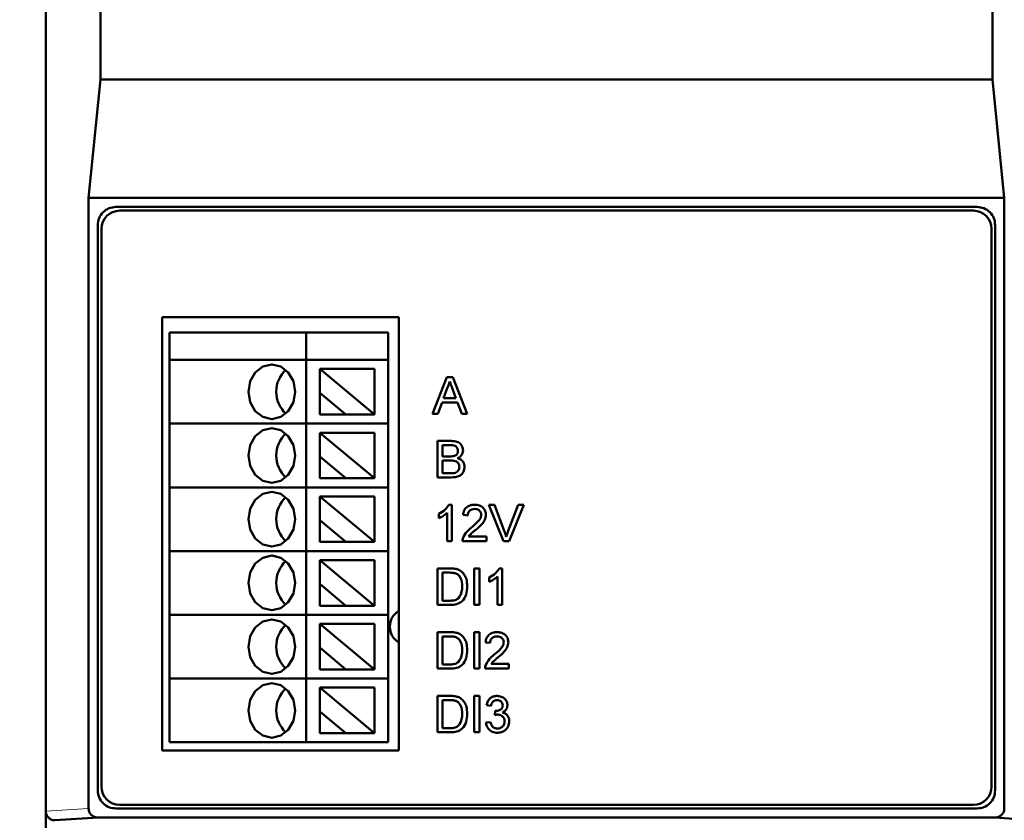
# Model space of a CAD drawing. Header units: millimetres. Extents: x 0 to 420, y 0 to 297.
# Tile 5 of 16: x 60 to 114, y 109 to 153. Entities that reach past the tile are written whole.
import ezdxf

# ---------------------------------------------------------------- set-up
doc = ezdxf.new("R2010")
doc.units = ezdxf.units.MM
doc.styles.add('SLDTEXTSTYLE0', font='TXT', dxfattribs={"width": 0.7, "bigfont": 'bigfont'})
doc.styles.add('SLDTEXTSTYLE1', font='TXT', dxfattribs={"width": 0.7})
doc.dimstyles.new('SLDDIMSTYLE0', dxfattribs={"dimtxt": 5, "dimasz": 5, "dimexe": 0, "dimexo": 0.0625, "dimgap": 1.25, "dimtad": 2, "dimdec": 1, "dimrnd": 1e-09, "dimzin": 12, "dimdsep": 46, "dimtxsty": 'SLDTEXTSTYLE1', "dimsah": 1, "dimcen": 0.09, "dimadec": 0, "dimazin": 3, "dimtfac": 1, "dimtdec": 3, "dimtofl": 0, "dimtmove": 0, "dimatfit": 3, "dimfxl": 0, "dimfrac": 2, "dimtolj": 1, "dimtzin": 12, "dimarcsym": 0})

# ---------------------------------------------------------------- blocks, each defined once
blk = doc.blocks.new('_D')
at = {"color": 7, "linetype": 'Continuous', "lineweight": 0}
for p, q in [((109.294, 248.187), (34.296, 248.187)), ((35.296, 248.187), (35.296, 86.687)), ((64.294, 86.687), (34.296, 86.687))]:
    blk.add_line(p, q, dxfattribs=at)
at = {"color": 7, "linetype": 'Continuous', "lineweight": 18}
for points in [[(35.296, 248.187), (34.526, 243.187), (36.065, 243.187)], [(35.296, 86.687), (36.065, 91.687), (34.526, 91.687)]]:
    blk.add_solid(points, dxfattribs=at)
at = {"color": 7, "linetype": 'Continuous', "lineweight": 18, "insert": (28.85, 165.836), "char_height": 5, "attachment_point": 1, "rotation": 90, "style": 'SLDTEXTSTYLE0'}
blk.add_mtext('В', dxfattribs=at)
blk = doc.blocks.new('_D_1')
at = {"color": 7, "linetype": 'Continuous', "lineweight": 0}
for p, q in [((61.304, 108.056), (61.304, 259.687)), ((116.304, 108.056), (116.304, 259.687)), ((61.304, 258.687), (116.304, 258.687))]:
    blk.add_line(p, q, dxfattribs=at)
at = {"color": 7, "linetype": 'Continuous', "lineweight": 18}
for points in [[(61.304, 258.687), (66.304, 257.918), (66.304, 259.457)], [(116.304, 258.687), (111.304, 259.457), (111.304, 257.918)]]:
    blk.add_solid(points, dxfattribs=at)
at = {"color": 7, "linetype": 'Continuous', "lineweight": 18, "insert": (86.849, 265.133), "char_height": 5, "attachment_point": 1, "style": 'SLDTEXTSTYLE0'}
blk.add_mtext('Ш', dxfattribs=at)

msp = doc.modelspace()

# ---------------------------------------------------------------- linework, layer by layer
at = {"color": 7, "linetype": 'Continuous', "lineweight": 50}
for p, q in [((61.304, 109.502), (61.304, 223.872)), ((64.304, 149.687), (64.304, 223.692)), ((113.304, 149.687), (113.304, 223.692)), ((63.662, 143.187), (64.304, 149.687)), ((64.304, 149.687), (113.304, 149.687)), ((113.947, 143.187), (113.304, 149.687)), ((63.662, 109.643), (63.662, 143.187)), ((63.662, 143.187), (113.947, 143.187)), ((113.947, 143.187), (113.947, 109.643)), ((112.447, 142.687), (65.162, 142.687)), ((112.247, 142.483), (65.367, 142.483)), ((64.162, 141.687), (64.162, 110.648)), ((113.447, 110.648), (113.447, 141.687)), ((64.367, 141.483), (64.367, 110.853)), ((113.247, 110.853), (113.247, 141.483)), ((67.704, 136.633), (80.704, 136.633)), ((67.704, 112.833), (67.704, 136.633)), ((80.704, 136.633), (80.704, 112.833)), ((68.104, 134.287), (68.104, 135.787)), ((68.104, 135.787), (75.604, 135.787)), ((75.604, 134.287), (75.604, 135.787)), ((75.604, 135.787), (80.104, 135.787)), ((80.104, 135.787), (80.104, 134.287)), ((68.104, 134.287), (75.604, 134.287)), ((68.104, 130.787), (68.104, 134.287)), ((75.604, 134.287), (80.104, 134.287)), ((75.604, 130.787), (75.604, 134.287)), ((80.104, 134.287), (80.104, 130.787)), ((76.354, 133.787), (79.354, 131.287)), ((76.354, 133.787), (79.354, 133.787)), ((76.354, 133.787), (76.354, 132.485)), ((79.354, 133.787), (79.354, 131.287)), ((82.541, 131.333), (83.335, 133.333)), ((83.335, 133.333), (83.653, 133.333)), ((83.653, 133.333), (84.447, 131.333)), ((76.354, 132.485), (76.354, 131.287)), ((77.792, 131.287), (76.354, 132.485)), ((83.357, 132.732), (83.153, 132.179)), ((83.835, 132.179), (83.641, 132.704)), ((83.068, 131.948), (82.84, 131.333)), ((83.92, 131.948), (83.068, 131.948)), ((83.153, 132.179), (83.835, 132.179)), ((84.148, 131.333), (83.92, 131.948)), ((76.354, 131.287), (77.792, 131.287)), ((77.792, 131.287), (79.354, 131.287)), ((82.84, 131.333), (82.541, 131.333)), ((84.447, 131.333), (84.148, 131.333)), ((68.104, 127.287), (68.104, 130.787)), ((68.104, 130.787), (75.604, 130.787)), ((75.604, 127.287), (75.604, 130.787)), ((75.604, 130.787), (80.104, 130.787)), ((80.104, 130.787), (80.104, 127.287)), ((76.354, 130.287), (79.354, 127.787)), ((76.354, 130.287), (79.354, 130.287)), ((76.354, 130.287), (76.354, 128.985)), ((79.354, 130.287), (79.354, 127.787)), ((82.814, 127.833), (82.814, 129.833)), ((82.814, 129.833), (83.563, 129.833)), ((83.477, 129.602), (83.096, 129.602)), ((83.096, 129.602), (83.096, 128.986)), ((76.354, 128.985), (76.354, 127.787)), ((77.792, 127.787), (76.354, 128.985)), ((83.096, 128.986), (83.509, 128.986)), ((83.096, 128.756), (83.096, 128.063)), ((83.537, 128.756), (83.096, 128.756)), ((76.354, 127.787), (77.792, 127.787)), ((77.792, 127.787), (79.354, 127.787)), ((83.565, 127.833), (82.814, 127.833)), ((83.096, 128.063), (83.57, 128.063)), ((68.104, 127.287), (75.604, 127.287)), ((68.104, 123.787), (68.104, 127.287)), ((75.604, 127.287), (80.104, 127.287)), ((75.604, 123.787), (75.604, 127.287)), ((80.104, 127.287), (80.104, 123.787)), ((76.354, 126.787), (79.354, 126.787)), ((76.354, 126.787), (79.354, 124.287)), ((76.354, 126.787), (76.354, 125.485)), ((79.354, 126.787), (79.354, 124.287)), ((83.444, 126.333), (83.609, 126.333)), ((83.609, 126.333), (83.609, 124.333)), ((86.443, 124.333), (85.637, 126.333)), ((85.637, 126.333), (85.943, 126.333)), ((85.943, 126.333), (86.487, 124.899)), ((86.705, 124.899), (87.25, 126.333)), ((87.556, 126.333), (86.749, 124.333)), ((87.25, 126.333), (87.556, 126.333)), ((77.792, 124.287), (76.354, 125.485)), ((76.354, 125.485), (76.354, 124.287)), ((82.891, 125.596), (82.891, 125.833)), ((83.353, 124.333), (83.353, 125.891)), ((84.481, 125.743), (84.225, 125.769)), ((84.528, 124.589), (85.507, 124.589)), ((85.507, 124.589), (85.507, 124.333)), ((76.354, 124.287), (77.792, 124.287)), ((77.792, 124.287), (79.354, 124.287)), ((83.609, 124.333), (83.353, 124.333)), ((85.507, 124.333), (84.199, 124.333)), ((86.749, 124.333), (86.443, 124.333)), ((68.104, 120.287), (68.104, 123.787)), ((68.104, 123.787), (75.604, 123.787)), ((75.604, 120.287), (75.604, 123.787)), ((75.604, 123.787), (80.104, 123.787)), ((76.354, 123.287), (79.354, 120.787)), ((76.354, 123.287), (79.354, 123.287)), ((76.354, 123.287), (76.354, 121.985)), ((79.354, 123.287), (79.354, 120.787)), ((80.104, 123.787), (80.104, 120.287)), ((82.814, 120.833), (82.814, 122.833)), ((82.814, 122.833), (83.498, 122.833)), ((84.84, 120.833), (84.84, 122.833)), ((84.84, 122.833), (85.122, 122.833)), ((85.122, 122.833), (85.122, 120.833)), ((86.213, 122.833), (86.379, 122.833)), ((86.379, 122.833), (86.379, 120.833)), ((83.502, 122.602), (83.096, 122.602)), ((83.096, 122.602), (83.096, 121.063)), ((85.661, 122.096), (85.661, 122.333)), ((86.122, 120.833), (86.122, 122.391)), ((76.354, 121.985), (76.354, 120.787)), ((77.792, 120.787), (76.354, 121.985)), ((76.354, 120.787), (77.792, 120.787)), ((77.792, 120.787), (79.354, 120.787)), ((83.531, 120.833), (82.814, 120.833)), ((83.096, 121.063), (83.509, 121.063)), ((85.122, 120.833), (84.84, 120.833)), ((86.379, 120.833), (86.122, 120.833)), ((68.104, 120.287), (75.604, 120.287)), ((68.104, 116.787), (68.104, 120.287)), ((75.604, 120.287), (80.104, 120.287)), ((75.604, 116.787), (75.604, 120.287)), ((80.104, 120.287), (80.104, 116.787)), ((76.354, 119.787), (79.354, 119.787)), ((76.354, 119.787), (79.354, 117.287)), ((76.354, 119.787), (76.354, 118.485)), ((79.354, 119.787), (79.354, 117.287)), ((82.814, 117.333), (82.814, 119.333)), ((82.814, 119.333), (83.498, 119.333)), ((83.502, 119.102), (83.096, 119.102)), ((83.096, 119.102), (83.096, 117.563)), ((84.84, 117.333), (84.84, 119.333)), ((84.84, 119.333), (85.122, 119.333)), ((85.122, 119.333), (85.122, 117.333)), ((77.792, 117.287), (76.354, 118.485)), ((76.354, 118.485), (76.354, 117.287)), ((85.712, 118.743), (85.455, 118.769)), ((83.096, 117.563), (83.509, 117.563)), ((85.759, 117.589), (86.737, 117.589)), ((86.737, 117.589), (86.737, 117.333)), ((76.354, 117.287), (77.792, 117.287)), ((77.792, 117.287), (79.354, 117.287)), ((83.531, 117.333), (82.814, 117.333)), ((85.122, 117.333), (84.84, 117.333)), ((86.737, 117.333), (85.43, 117.333)), ((68.104, 113.287), (68.104, 116.787)), ((68.104, 116.787), (75.604, 116.787)), ((75.604, 113.287), (75.604, 116.787)), ((75.604, 116.787), (80.104, 116.787)), ((76.354, 116.287), (79.354, 116.287)), ((76.354, 116.287), (79.354, 113.787)), ((76.354, 116.287), (76.354, 114.985)), ((79.354, 116.287), (79.354, 113.787)), ((80.104, 116.787), (80.104, 113.287)), ((82.814, 113.833), (82.814, 115.833)), ((82.814, 115.833), (83.498, 115.833)), ((84.84, 113.833), (84.84, 115.833)), ((84.84, 115.833), (85.122, 115.833)), ((85.122, 115.833), (85.122, 113.833)), ((83.096, 115.602), (83.096, 114.063)), ((83.502, 115.602), (83.096, 115.602)), ((85.763, 115.294), (85.507, 115.32)), ((76.354, 114.985), (76.354, 113.787)), ((77.792, 113.787), (76.354, 114.985)), ((85.966, 114.781), (85.992, 115.012)), ((85.481, 114.371), (85.737, 114.397)), ((76.354, 113.787), (77.792, 113.787)), ((77.792, 113.787), (79.354, 113.787)), ((83.531, 113.833), (82.814, 113.833)), ((83.096, 114.063), (83.509, 114.063)), ((85.122, 113.833), (84.84, 113.833)), ((68.104, 113.287), (75.604, 113.287)), ((75.604, 113.287), (80.104, 113.287)), ((80.704, 112.833), (67.704, 112.833)), ((65.367, 109.853), (112.247, 109.853)), ((61.304, 108.046), (61.304, 109.502)), ((65.162, 109.648), (112.447, 109.648)), ((61.804, 109.001), (64.2, 109.148)), ((64.2, 109.148), (113.409, 109.148)), ((113.409, 109.148), (115.804, 109.001))]:
    msp.add_line(p, q, dxfattribs=at)
at = {"color": 9, "linetype": 'Continuous', "lineweight": 18}
msp.add_line((61.304, 109.502), (63.662, 109.643), dxfattribs=at)
at = {"color": 7, "linetype": 'Continuous', "lineweight": 50, "flags": 128}
for points in [[(75.004, 132.537), (74.906, 133.111), (74.627, 133.598), (74.21, 133.923), (73.718, 134.037), (73.226, 133.923), (72.808, 133.598), (72.53, 133.111), (72.432, 132.537), (72.53, 131.963), (72.808, 131.476), (73.226, 131.151), (73.718, 131.037), (74.21, 131.151), (74.627, 131.476), (74.906, 131.963), (75.004, 132.537)], [(75.004, 129.037), (74.906, 129.611), (74.627, 130.098), (74.21, 130.423), (73.718, 130.537), (73.226, 130.423), (72.808, 130.098), (72.53, 129.611), (72.432, 129.037), (72.53, 128.463), (72.808, 127.976), (73.226, 127.651), (73.718, 127.537), (74.21, 127.651), (74.627, 127.976), (74.906, 128.463), (75.004, 129.037)], [(75.004, 125.537), (74.906, 126.111), (74.627, 126.598), (74.21, 126.923), (73.718, 127.037), (73.226, 126.923), (72.808, 126.598), (72.53, 126.111), (72.432, 125.537), (72.53, 124.963), (72.808, 124.476), (73.226, 124.151), (73.718, 124.037), (74.21, 124.151), (74.627, 124.476), (74.906, 124.963), (75.004, 125.537)], [(75.004, 122.037), (74.906, 122.611), (74.627, 123.098), (74.21, 123.423), (73.718, 123.537), (73.226, 123.423), (72.808, 123.098), (72.53, 122.611), (72.432, 122.037), (72.53, 121.463), (72.808, 120.976), (73.226, 120.651), (73.718, 120.537), (74.21, 120.651), (74.627, 120.976), (74.906, 121.463), (75.004, 122.037)], [(75.004, 118.537), (74.906, 119.111), (74.627, 119.598), (74.21, 119.923), (73.718, 120.037), (73.226, 119.923), (72.808, 119.598), (72.53, 119.111), (72.432, 118.537), (72.53, 117.963), (72.808, 117.476), (73.226, 117.151), (73.718, 117.037), (74.21, 117.151), (74.627, 117.476), (74.906, 117.963), (75.004, 118.537)], [(75.004, 115.037), (74.906, 115.611), (74.627, 116.098), (74.21, 116.423), (73.718, 116.537), (73.226, 116.423), (72.808, 116.098), (72.53, 115.611), (72.432, 115.037), (72.53, 114.463), (72.808, 113.976), (73.226, 113.651), (73.718, 113.537), (74.21, 113.651), (74.627, 113.976), (74.906, 114.463), (75.004, 115.037)]]:
    msp.add_lwpolyline(points, dxfattribs=at)
at = {"color": 7, "linetype": 'Continuous', "lineweight": 50}
for centre, radius, start, end in [((65.367, 141.483), 1, 90, 180), ((112.247, 141.483), 1, 0, 90), ((75.587, 132.537), 1.626, 132.4318, 227.5682), ((75.587, 129.037), 1.626, 132.4318, 227.5682), ((75.587, 125.537), 1.626, 132.4318, 227.5682), ((75.587, 122.037), 1.626, 132.4318, 227.5682), ((81.204, 119.637), 1, 120.0473, 180), ((75.587, 118.537), 1.626, 132.4318, 227.5682), ((81.204, 119.637), 1, 180, 239.9527), ((75.587, 115.037), 1.626, 132.4318, 227.5682), ((65.367, 110.853), 1, 180, 270), ((112.247, 110.853), 1, 270, 0)]:
    msp.add_arc(centre, radius, start, end, dxfattribs=at)
for points in [[(65.162, 142.687), (65.03, 142.672), (64.768, 142.642), (64.438, 142.411), (64.207, 142.08), (64.177, 141.818), (64.162, 141.687)], [(113.447, 141.687), (113.432, 141.818), (113.402, 142.08), (113.171, 142.411), (112.84, 142.642), (112.578, 142.672), (112.447, 142.687)], [(64.162, 110.648), (64.177, 110.517), (64.207, 110.255), (64.438, 109.924), (64.768, 109.693), (65.03, 109.663), (65.162, 109.648)], [(112.447, 109.648), (112.578, 109.663), (112.84, 109.693), (113.171, 109.924), (113.402, 110.255), (113.432, 110.517), (113.447, 110.648)]]:
    msp.add_open_spline(points, degree=3, dxfattribs=at)
for points, knots in [([(83.494, 133.102), (83.475, 133.03), (83.441, 132.903), (83.383, 132.785), (83.357, 132.732)], [0, 0, 0, 0, 0.5599078, 1, 1, 1, 1]), ([(83.641, 132.704), (83.613, 132.779), (83.564, 132.911), (83.515, 133.044), (83.494, 133.102)], [0, 0, 0, 0, 0.560002, 1, 1, 1, 1]), ([(83.563, 129.833), (83.652, 129.83), (83.829, 129.824), (84.06, 129.714), (84.197, 129.522), (84.215, 129.383), (84.225, 129.314)], [0, 0, 0, 0, 0.2811892, 0.5600175, 0.7800672, 1, 1, 1, 1]), ([(83.943, 129.289), (83.937, 129.344), (83.928, 129.426), (83.867, 129.517), (83.731, 129.611), (83.59, 129.606), (83.477, 129.602)], [0, 0, 0, 0, 0.249601, 0.375028, 0.500278, 1, 1, 1, 1]), ([(83.749, 129.01), (83.781, 129.023), (83.845, 129.049), (83.929, 129.146), (83.937, 129.235), (83.943, 129.289)], [0, 0, 0, 0, 0.280889, 0.56101, 1, 1, 1, 1]), ([(84.225, 129.314), (84.219, 129.263), (84.208, 129.159), (84.111, 128.994), (83.995, 128.926), (83.925, 128.884)], [0, 0, 0, 0, 0.280307, 0.560786, 1, 1, 1, 1]), ([(83.509, 128.986), (83.554, 128.987), (83.635, 128.987), (83.714, 129.003), (83.749, 129.01)], [0, 0, 0, 0, 0.560393, 1, 1, 1, 1]), ([(84.02, 128.41), (84.013, 128.467), (84.004, 128.553), (83.939, 128.648), (83.803, 128.754), (83.655, 128.755), (83.537, 128.756)], [0, 0, 0, 0, 0.249858, 0.375513, 0.501165, 1, 1, 1, 1]), ([(83.925, 128.884), (83.983, 128.863), (84.099, 128.821), (84.222, 128.695), (84.292, 128.551), (84.298, 128.454), (84.302, 128.406)], [0, 0, 0, 0, 0.2802, 0.559643, 0.779721, 1, 1, 1, 1]), ([(84.302, 128.406), (84.295, 128.34), (84.283, 128.208), (84.185, 128.029), (83.953, 127.848), (83.725, 127.839), (83.565, 127.833)], [0, 0, 0, 0, 0.187145, 0.37432, 0.560788, 1, 1, 1, 1]), ([(83.741, 128.073), (83.785, 128.084), (83.873, 128.105), (83.965, 128.197), (84.013, 128.304), (84.017, 128.374), (84.02, 128.41)], [0, 0, 0, 0, 0.280324, 0.559079, 0.779395, 1, 1, 1, 1]), ([(83.57, 128.063), (83.602, 128.063), (83.659, 128.063), (83.716, 128.07), (83.741, 128.073)], [0, 0, 0, 0, 0.560136, 1, 1, 1, 1]), ([(82.891, 125.833), (83.016, 125.903), (83.238, 126.029), (83.381, 126.24), (83.444, 126.333)], [0, 0, 0, 0, 0.560432, 1, 1, 1, 1]), ([(84.225, 125.769), (84.239, 125.857), (84.269, 126.034), (84.441, 126.23), (84.655, 126.321), (84.796, 126.329), (84.866, 126.333)], [0, 0, 0, 0, 0.28024, 0.558887, 0.77914, 1, 1, 1, 1]), ([(84.86, 126.102), (84.805, 126.098), (84.694, 126.089), (84.561, 126), (84.491, 125.873), (84.484, 125.786), (84.481, 125.743)], [0, 0, 0, 0, 0.280371, 0.559466, 0.779395, 1, 1, 1, 1]), ([(85.225, 125.778), (85.218, 125.829), (85.204, 125.932), (85.101, 126.039), (84.981, 126.095), (84.9, 126.099), (84.86, 126.102)], [0, 0, 0, 0, 0.279066, 0.558581, 0.779063, 1, 1, 1, 1]), ([(84.866, 126.333), (84.953, 126.327), (85.127, 126.314), (85.336, 126.176), (85.462, 125.986), (85.475, 125.849), (85.481, 125.781)], [0, 0, 0, 0, 0.280511, 0.559695, 0.779763, 1, 1, 1, 1]), ([(83.353, 125.891), (83.274, 125.825), (83.132, 125.707), (82.965, 125.63), (82.891, 125.596)], [0, 0, 0, 0, 0.559699, 1, 1, 1, 1]), ([(84.687, 125.081), (84.815, 125.19), (84.993, 125.342), (85.19, 125.58), (85.213, 125.712), (85.225, 125.778)], [0, 0, 0, 0, 0.561302, 0.781371, 1, 1, 1, 1]), ([(85.481, 125.781), (85.468, 125.685), (85.44, 125.494), (85.225, 125.217), (85.04, 125.057), (84.926, 124.96)], [0, 0, 0, 0, 0.278709, 0.558818, 1, 1, 1, 1]), ([(84.226, 124.511), (84.29, 124.635), (84.405, 124.857), (84.601, 125.012), (84.687, 125.081)], [0, 0, 0, 0, 0.558402, 1, 1, 1, 1]), ([(84.926, 124.96), (84.878, 124.921), (84.8, 124.856), (84.692, 124.764), (84.601, 124.685), (84.553, 124.621), (84.528, 124.589)], [0, 0, 0, 0, 0.340045, 0.560063, 0.780086, 1, 1, 1, 1]), ([(84.199, 124.333), (84.2, 124.367), (84.201, 124.427), (84.218, 124.485), (84.226, 124.511)], [0, 0, 0, 0, 0.559966, 1, 1, 1, 1]), ([(86.487, 124.899), (86.509, 124.839), (86.548, 124.733), (86.582, 124.624), (86.596, 124.576)], [0, 0, 0, 0, 0.560006, 1, 1, 1, 1]), ([(86.596, 124.576), (86.615, 124.637), (86.648, 124.746), (86.688, 124.852), (86.705, 124.899)], [0, 0, 0, 0, 0.559972, 1, 1, 1, 1]), ([(83.498, 122.833), (83.565, 122.832), (83.683, 122.832), (83.8, 122.812), (83.852, 122.804)], [0, 0, 0, 0, 0.56016, 1, 1, 1, 1]), ([(83.852, 122.804), (83.911, 122.787), (84.017, 122.756), (84.104, 122.69), (84.143, 122.661)], [0, 0, 0, 0, 0.559864, 1, 1, 1, 1]), ([(85.661, 122.333), (85.785, 122.403), (86.008, 122.529), (86.151, 122.74), (86.213, 122.833)], [0, 0, 0, 0, 0.560432, 1, 1, 1, 1]), ([(83.832, 122.561), (83.772, 122.575), (83.663, 122.602), (83.551, 122.602), (83.502, 122.602)], [0, 0, 0, 0, 0.559255, 1, 1, 1, 1]), ([(84.173, 121.848), (84.165, 122.007), (84.152, 122.228), (83.992, 122.467), (83.886, 122.529), (83.832, 122.561)], [0, 0, 0, 0, 0.559188, 0.780064, 1, 1, 1, 1]), ([(84.143, 122.661), (84.201, 122.6), (84.319, 122.478), (84.433, 122.193), (84.447, 121.976), (84.455, 121.843)], [0, 0, 0, 0, 0.27977, 0.559917, 1, 1, 1, 1]), ([(86.122, 122.391), (86.043, 122.325), (85.901, 122.207), (85.734, 122.13), (85.661, 122.096)], [0, 0, 0, 0, 0.559699, 1, 1, 1, 1]), ([(84.455, 121.843), (84.445, 121.697), (84.425, 121.406), (84.221, 121.03), (83.876, 120.847), (83.646, 120.837), (83.531, 120.833)], [0, 0, 0, 0, 0.28083, 0.5599574, 0.7790661, 1, 1, 1, 1]), ([(83.981, 121.205), (84.048, 121.316), (84.168, 121.515), (84.172, 121.746), (84.173, 121.848)], [0, 0, 0, 0, 0.557437, 1, 1, 1, 1]), ([(83.509, 121.063), (83.606, 121.064), (83.779, 121.064), (83.919, 121.162), (83.981, 121.205)], [0, 0, 0, 0, 0.561787, 1, 1, 1, 1]), ([(83.498, 119.333), (83.565, 119.332), (83.683, 119.332), (83.8, 119.312), (83.852, 119.304)], [0, 0, 0, 0, 0.56016, 1, 1, 1, 1]), ([(83.832, 119.061), (83.772, 119.075), (83.663, 119.102), (83.551, 119.102), (83.502, 119.102)], [0, 0, 0, 0, 0.559255, 1, 1, 1, 1]), ([(84.173, 118.348), (84.165, 118.507), (84.152, 118.728), (83.992, 118.967), (83.886, 119.029), (83.832, 119.061)], [0, 0, 0, 0, 0.559188, 0.780064, 1, 1, 1, 1]), ([(83.852, 119.304), (83.911, 119.287), (84.017, 119.256), (84.104, 119.19), (84.143, 119.161)], [0, 0, 0, 0, 0.559864, 1, 1, 1, 1]), ([(84.143, 119.161), (84.201, 119.1), (84.319, 118.978), (84.433, 118.693), (84.447, 118.476), (84.455, 118.343)], [0, 0, 0, 0, 0.27977, 0.559917, 1, 1, 1, 1]), ([(85.455, 118.769), (85.47, 118.857), (85.5, 119.034), (85.672, 119.23), (85.886, 119.321), (86.026, 119.329), (86.096, 119.333)], [0, 0, 0, 0, 0.28024, 0.558887, 0.77914, 1, 1, 1, 1]), ([(86.091, 119.102), (86.036, 119.098), (85.925, 119.089), (85.792, 119), (85.721, 118.873), (85.715, 118.786), (85.712, 118.743)], [0, 0, 0, 0, 0.280371, 0.559466, 0.779395, 1, 1, 1, 1]), ([(86.455, 118.778), (86.449, 118.829), (86.435, 118.932), (86.332, 119.039), (86.211, 119.095), (86.131, 119.099), (86.091, 119.102)], [0, 0, 0, 0, 0.279066, 0.558581, 0.779063, 1, 1, 1, 1]), ([(86.096, 119.333), (86.184, 119.327), (86.358, 119.314), (86.567, 119.176), (86.693, 118.986), (86.706, 118.849), (86.712, 118.781)], [0, 0, 0, 0, 0.280511, 0.559695, 0.779763, 1, 1, 1, 1]), ([(85.918, 118.081), (86.046, 118.19), (86.223, 118.342), (86.42, 118.58), (86.444, 118.712), (86.455, 118.778)], [0, 0, 0, 0, 0.561302, 0.781371, 1, 1, 1, 1]), ([(86.712, 118.781), (86.698, 118.685), (86.671, 118.494), (86.456, 118.217), (86.271, 118.057), (86.157, 117.96)], [0, 0, 0, 0, 0.278709, 0.558818, 1, 1, 1, 1]), ([(84.455, 118.343), (84.445, 118.197), (84.425, 117.906), (84.221, 117.53), (83.876, 117.347), (83.646, 117.337), (83.531, 117.333)], [0, 0, 0, 0, 0.28083, 0.559957, 0.779066, 1, 1, 1, 1]), ([(83.981, 117.705), (84.048, 117.816), (84.168, 118.015), (84.172, 118.246), (84.173, 118.348)], [0, 0, 0, 0, 0.557437, 1, 1, 1, 1]), ([(85.457, 117.511), (85.521, 117.635), (85.636, 117.857), (85.831, 118.012), (85.918, 118.081)], [0, 0, 0, 0, 0.558402, 1, 1, 1, 1]), ([(86.157, 117.96), (86.109, 117.921), (86.031, 117.856), (85.923, 117.764), (85.832, 117.685), (85.784, 117.621), (85.759, 117.589)], [0, 0, 0, 0, 0.340045, 0.560063, 0.780086, 1, 1, 1, 1]), ([(83.509, 117.563), (83.606, 117.564), (83.779, 117.564), (83.919, 117.662), (83.981, 117.705)], [0, 0, 0, 0, 0.561787, 1, 1, 1, 1]), ([(85.43, 117.333), (85.431, 117.367), (85.432, 117.427), (85.449, 117.485), (85.457, 117.511)], [0, 0, 0, 0, 0.559966, 1, 1, 1, 1]), ([(83.498, 115.833), (83.565, 115.832), (83.683, 115.832), (83.8, 115.812), (83.852, 115.804)], [0, 0, 0, 0, 0.56016, 1, 1, 1, 1]), ([(83.852, 115.804), (83.911, 115.787), (84.017, 115.756), (84.104, 115.69), (84.143, 115.661)], [0, 0, 0, 0, 0.559864, 1, 1, 1, 1]), ([(85.507, 115.32), (85.526, 115.398), (85.566, 115.553), (85.717, 115.726), (85.903, 115.82), (86.029, 115.828), (86.092, 115.833)], [0, 0, 0, 0, 0.28027, 0.559522, 0.779572, 1, 1, 1, 1]), ([(86.092, 115.833), (86.171, 115.825), (86.33, 115.81), (86.522, 115.685), (86.639, 115.511), (86.653, 115.387), (86.661, 115.324)], [0, 0, 0, 0, 0.280246, 0.559918, 0.780021, 1, 1, 1, 1]), ([(83.832, 115.561), (83.772, 115.575), (83.663, 115.602), (83.551, 115.602), (83.502, 115.602)], [0, 0, 0, 0, 0.559255, 1, 1, 1, 1]), ([(84.173, 114.848), (84.165, 115.007), (84.152, 115.228), (83.992, 115.467), (83.886, 115.529), (83.832, 115.561)], [0, 0, 0, 0, 0.559188, 0.780064, 1, 1, 1, 1]), ([(84.143, 115.661), (84.201, 115.6), (84.319, 115.478), (84.433, 115.193), (84.447, 114.976), (84.455, 114.843)], [0, 0, 0, 0, 0.27977, 0.559917, 1, 1, 1, 1]), ([(86.1, 115.602), (86.052, 115.598), (85.958, 115.589), (85.848, 115.509), (85.787, 115.403), (85.771, 115.33), (85.763, 115.294)], [0, 0, 0, 0, 0.280001, 0.559131, 0.77932, 1, 1, 1, 1]), ([(86.029, 115.009), (86.08, 115.014), (86.181, 115.023), (86.311, 115.087), (86.395, 115.195), (86.401, 115.275), (86.404, 115.316)], [0, 0, 0, 0, 0.28066, 0.560985, 0.779937, 1, 1, 1, 1]), ([(86.404, 115.316), (86.399, 115.36), (86.389, 115.448), (86.305, 115.543), (86.203, 115.595), (86.134, 115.6), (86.1, 115.602)], [0, 0, 0, 0, 0.2795094, 0.5587476, 0.7792034, 1, 1, 1, 1]), ([(86.661, 115.324), (86.656, 115.277), (86.647, 115.182), (86.56, 115.028), (86.453, 114.966), (86.388, 114.928)], [0, 0, 0, 0, 0.280496, 0.561003, 1, 1, 1, 1]), ([(84.455, 114.843), (84.445, 114.697), (84.425, 114.406), (84.221, 114.03), (83.876, 113.847), (83.646, 113.837), (83.531, 113.833)], [0, 0, 0, 0, 0.28083, 0.559957, 0.779066, 1, 1, 1, 1]), ([(83.981, 114.205), (84.048, 114.316), (84.168, 114.515), (84.172, 114.746), (84.173, 114.848)], [0, 0, 0, 0, 0.557437, 1, 1, 1, 1]), ([(86.132, 114.809), (86.1, 114.806), (86.044, 114.802), (85.99, 114.788), (85.966, 114.781)], [0, 0, 0, 0, 0.559763, 1, 1, 1, 1]), ([(85.992, 115.012), (85.999, 115.011), (86.011, 115.01), (86.024, 115.01), (86.029, 115.009)], [0, 0, 0, 0, 0.560003, 1, 1, 1, 1]), ([(86.507, 114.436), (86.501, 114.492), (86.49, 114.603), (86.389, 114.728), (86.262, 114.799), (86.175, 114.805), (86.132, 114.809)], [0, 0, 0, 0, 0.279791, 0.559232, 0.779474, 1, 1, 1, 1]), ([(86.388, 114.928), (86.448, 114.908), (86.569, 114.868), (86.692, 114.735), (86.755, 114.583), (86.76, 114.484), (86.763, 114.434)], [0, 0, 0, 0, 0.279866, 0.559177, 0.77938, 1, 1, 1, 1]), ([(83.509, 114.063), (83.606, 114.064), (83.779, 114.064), (83.919, 114.162), (83.981, 114.205)], [0, 0, 0, 0, 0.561787, 1, 1, 1, 1]), ([(86.103, 113.807), (86.016, 113.815), (85.842, 113.831), (85.64, 113.979), (85.515, 114.168), (85.493, 114.304), (85.481, 114.371)], [0, 0, 0, 0, 0.279897, 0.559248, 0.779464, 1, 1, 1, 1]), ([(85.737, 114.397), (85.75, 114.345), (85.776, 114.241), (85.861, 114.113), (85.986, 114.046), (86.07, 114.04), (86.112, 114.038)], [0, 0, 0, 0, 0.280885, 0.560074, 0.779622, 1, 1, 1, 1]), ([(86.763, 114.434), (86.751, 114.339), (86.728, 114.148), (86.546, 113.941), (86.328, 113.823), (86.178, 113.812), (86.103, 113.807)], [0, 0, 0, 0, 0.279426, 0.559062, 0.779354, 1, 1, 1, 1]), ([(86.112, 114.038), (86.172, 114.043), (86.29, 114.054), (86.422, 114.163), (86.496, 114.297), (86.503, 114.39), (86.507, 114.436)], [0, 0, 0, 0, 0.279887, 0.559066, 0.779356, 1, 1, 1, 1]), ([(61.304, 109.502), (61.311, 109.439), (61.322, 109.343), (61.384, 109.228), (61.46, 109.131), (61.564, 109.058), (61.688, 109.01), (61.764, 109.004), (61.804, 109.001)], [0, 0, 0, 0, 0.236838, 0.362712, 0.493401, 0.705602, 0.842621, 1, 1, 1, 1]), ([(64.2, 109.148), (64.125, 109.156), (63.988, 109.17), (63.817, 109.28), (63.717, 109.406), (63.669, 109.532), (63.664, 109.605), (63.662, 109.643)], [0, 0, 0, 0, 0.274019, 0.504947, 0.731234, 0.860903, 1, 1, 1, 1]), ([(113.947, 109.643), (113.945, 109.605), (113.94, 109.532), (113.891, 109.406), (113.792, 109.28), (113.62, 109.17), (113.483, 109.156), (113.409, 109.148)], [0, 0, 0, 0, 0.139073, 0.268766, 0.495053, 0.725981, 1, 1, 1, 1])]:
    msp.add_open_spline(points, degree=3, knots=knots, dxfattribs=at)

# ---------------------------------------------------------------- dimensions: what is measured, and where the dimension line sits
at = {"color": 7, "linetype": 'Continuous', "lineweight": 18}
for base, p1, p2, angle, text, picture, middle in [((116.304, 258.687), (61.304, 108.046), (116.304, 108.046), 0, 'Ш', '_D_1', (88.804, 258.687)), ((35.296, 86.687), (109.304, 248.187), (64.304, 86.687), 90, 'В', '_D', (35.296, 167.437))]:
    dim = msp.add_linear_dim(base=base, p1=p1, p2=p2, angle=angle, text=text, dimstyle='SLDDIMSTYLE0', dxfattribs=at)
    dim.commit()
    dim.dimension.update_dxf_attribs({"geometry": picture, "text_midpoint": middle, "dimtype": 160})

doc.saveas('drawing.dxf')
